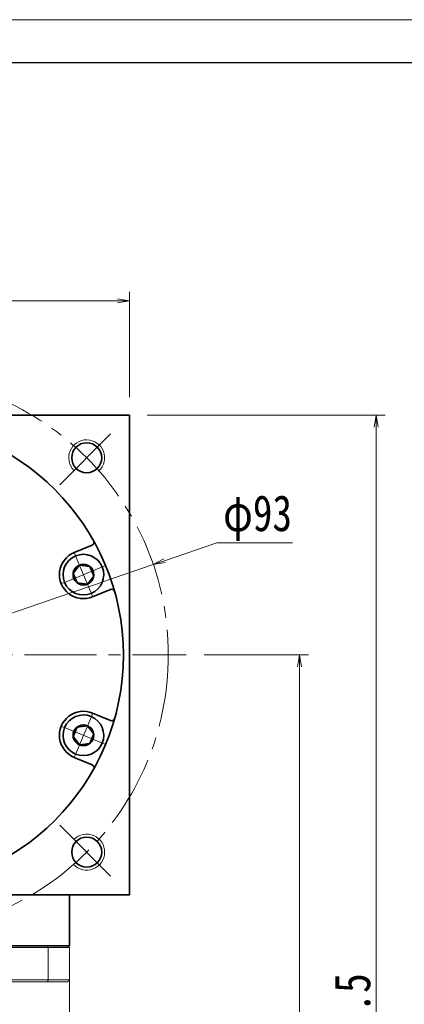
# Model space of a CAD drawing. Header units: millimetres. Extents: x -24 to 596, y -14 to 412.
# Tile 8 of 8: x 382 to 446, y 248 to 412. Entities that reach past the tile are written whole.
import ezdxf

# ---------------------------------------------------------------- set-up
doc = ezdxf.new("R2010")
doc.units = ezdxf.units.MM
doc.set_wipeout_variables(frame=1)
doc.linetypes.add('点画线', pattern=[18, 12, -2, 2, -2])
for name, color, linetype, lineweight in [('EB0_1', 7, 'Continuous', 35), ('中心线层', 1, '点画线', 18), ('图框_外框线', 7, 'Continuous', 18), ('尺寸线层', 3, 'Continuous', 18), ('粗实线层', 7, 'Continuous', 35)]:
    doc.layers.add(name, color=color, linetype=linetype, lineweight=lineweight)
doc.styles.add('宋体', font='SimSun.ttf', dxfattribs={"width": 0.8})
doc.dimstyles.new('A水平标注$0', dxfattribs={"dimtxt": 3.5, "dimasz": 2, "dimexe": 1.5, "dimexo": 3, "dimgap": 1.1, "dimtad": 1, "dimtoh": 1, "dimdec": 4, "dimdsep": 46, "dimtxsty": '宋体', "dimblk": 'OPEN', "dimcen": 3, "dimclrd": 3, "dimclre": 3, "dimclrt": 6, "dimadec": 0, "dimazin": 0, "dimtm": 1e-09, "dimtfac": 1, "dimtdec": 4, "dimtix": 1, "dimtmove": 0, "dimatfit": 3, "dimldrblk": 'OPEN', "dimfxl": 0, "dimlwd": 13, "dimlwe": 13, "dimarcsym": 0})
doc.dimstyles.new('D直径标注φ25', dxfattribs={"dimtxt": 3.5, "dimasz": 2, "dimexe": 1, "dimexo": 3, "dimtad": 1, "dimtoh": 1, "dimdec": 1, "dimdsep": 46, "dimtxsty": '宋体', "dimblk": 'OPEN', "dimcen": 3, "dimclrd": 3, "dimclre": 3, "dimclrt": 130, "dimadec": 0, "dimazin": 0, "dimtm": 1e-09, "dimtfac": 1, "dimtdec": 1, "dimtmove": 0, "dimatfit": 0, "dimldrblk": 'OPEN', "dimfxl": 0, "dimlwd": 13, "dimlwe": 13, "dimarcsym": 0})

# ---------------------------------------------------------------- blocks, each defined once
blk = doc.blocks.new('_Open')
at = {"color": 0, "linetype": 'ByBlock', "lineweight": -2}
for p, q in [((-1, 0.167), (0, 0)), ((-1, -0.167), (0, 0)), ((0, 0), (-1, 0))]:
    blk.add_line(p, q, dxfattribs=at)
blk = doc.blocks.new('*D21')
at = {"layer": 'Defpoints', "color": 0, "transparency": 16777216}
for p in [(399.82, 365.58), (319.82, 346.52), (399.82, 346.52)]:
    blk.add_point(p, dxfattribs=at)
at = {"layer": '尺寸线层', "color": 3, "lineweight": 13, "transparency": 16777216}
for p, q in [((319.82, 349.52), (319.82, 367.08)), ((399.82, 349.52), (399.82, 367.08)), ((321.82, 365.58), (397.82, 365.58))]:
    blk.add_line(p, q, dxfattribs=at)
at = {"layer": '尺寸线层', "color": 3, "lineweight": 13, "transparency": 16777216, "xscale": 2, "yscale": 2, "zscale": 2}
for p, rotation in [((319.82, 365.58), 179.9999999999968), ((399.82, 365.58), 359.9999999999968)]:
    blk.add_blockref('_Open', p, dxfattribs=dict(at, rotation=rotation))
at = {"layer": '尺寸线层', "color": 6, "transparency": 16777216, "insert": (359.82, 369.51), "char_height": 6, "attachment_point": 5, "style": '宋体', "bg_fill": 3, "box_fill_scale": 1.1, "bg_fill_color": 257, "bg_fill_transparency": 0}
blk.add_mtext('80', dxfattribs=at)
blk = doc.blocks.new('*D23')
at = {"layer": 'Defpoints', "color": 0, "transparency": 16777216}
for p in [(409.32, 306.52), (389.62, 144.02), (428.2, 144.02)]:
    blk.add_point(p, dxfattribs=at)
at = {"layer": '尺寸线层', "color": 3, "lineweight": 13, "transparency": 16777216}
for p, q in [((412.32, 306.52), (429.7, 306.52)), ((428.2, 304.52), (428.2, 146.02)), ((392.62, 144.02), (429.7, 144.02))]:
    blk.add_line(p, q, dxfattribs=at)
at = {"layer": '尺寸线层', "color": 3, "lineweight": 13, "transparency": 16777216, "xscale": 2, "yscale": 2, "zscale": 2}
for p, rotation in [((428.2, 306.52), 90), ((428.2, 144.02), 270)]:
    blk.add_blockref('_Open', p, dxfattribs=dict(at, rotation=rotation))
at = {"layer": '尺寸线层', "color": 6, "transparency": 16777216, "insert": (424.27, 225.27), "char_height": 6, "attachment_point": 5, "rotation": 90, "style": '宋体', "bg_fill": 3, "box_fill_scale": 1.1, "bg_fill_color": 257, "bg_fill_transparency": 0}
blk.add_mtext('162.5', dxfattribs=at)
blk = doc.blocks.new('*D24')
at = {"layer": 'Defpoints', "color": 0, "transparency": 16777216}
for p in [(399.82, 346.52), (389.62, 144.02), (440.99, 144.02)]:
    blk.add_point(p, dxfattribs=at)
at = {"layer": '尺寸线层', "color": 3, "lineweight": 13, "transparency": 16777216}
for p, q in [((402.82, 346.52), (442.49, 346.52)), ((440.99, 344.52), (440.99, 146.02)), ((392.62, 144.02), (442.49, 144.02))]:
    blk.add_line(p, q, dxfattribs=at)
at = {"layer": '尺寸线层', "color": 3, "lineweight": 13, "transparency": 16777216, "xscale": 2, "yscale": 2, "zscale": 2}
for p, rotation in [((440.99, 346.52), 89.99999999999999), ((440.99, 144.02), 270)]:
    blk.add_blockref('_Open', p, dxfattribs=dict(at, rotation=rotation))
at = {"layer": '尺寸线层', "color": 6, "transparency": 16777216, "insert": (437.06, 245.27), "char_height": 6, "attachment_point": 5, "rotation": 90, "style": '宋体', "bg_fill": 3, "box_fill_scale": 1.1, "bg_fill_color": 257, "bg_fill_transparency": 0}
blk.add_mtext('202.5', dxfattribs=at)
blk = doc.blocks.new('*X7')
at = {"layer": '中心线层', "linetype": '点画线', "lineweight": 18}
for p, q in [((0, -3.89), (0, 3.89)), ((-3.89, 0), (3.89, 0))]:
    blk.add_line(p, q, dxfattribs=at)
at = {"layer": '粗实线层'}
for p, q in [((-1.73, 0), (-0.87, 1.5)), ((-1.73, 0), (-0.87, -1.5)), ((-0.87, 1.5), (0.87, 1.5)), ((1.73, 0), (0.87, 1.5)), ((1.73, 0), (0.87, 1.5)), ((1.73, 0), (0.87, -1.5)), ((-0.87, -1.5), (0.87, -1.5))]:
    blk.add_line(p, q, dxfattribs=at)
blk.add_circle((0, 0), 1.73, dxfattribs=at)
for start, end in [(0, 180), (180, 360)]:
    blk.add_arc((0, 0), 3.39, start, end, dxfattribs=at)
blk = doc.blocks.new('*D34')
at = {"layer": 'Defpoints', "color": 0, "transparency": 16777216}
for p in [(403.81, 321.59), (315.83, 291.45)]:
    blk.add_point(p, dxfattribs=at)
at = {"layer": '尺寸线层', "color": 3, "lineweight": 13, "transparency": 16777216}
for p, q in [((405.7, 322.24), (414.39, 325.22)), ((414.39, 325.22), (427.03, 325.22)), ((315.83, 291.45), (403.81, 321.59)), ((313.94, 290.8), (312.05, 290.15))]:
    blk.add_line(p, q, dxfattribs=at)
at = {"layer": '尺寸线层', "color": 3, "lineweight": 13, "transparency": 16777216, "xscale": 2, "yscale": 2, "zscale": 2}
for p, rotation in [((403.81, 321.59), 198.9137033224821), ((315.83, 291.45), 18.91370332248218)]:
    blk.add_blockref('_Open', p, dxfattribs=dict(at, rotation=rotation))
at = {"layer": '尺寸线层', "color": 130, "transparency": 16777216, "insert": (421.21, 329.35), "char_height": 6, "attachment_point": 5, "style": '宋体'}
blk.add_mtext('φ93', dxfattribs=at)

msp = doc.modelspace()

# ---------------------------------------------------------------- linework, layer by layer
at = {"color": 7, "linetype": 'Continuous', "lineweight": 15}
for p, q in [((386.16522, 258.01793), (333.47746, 258.01793)), ((333.36383, 257.71793), (386.27885, 257.71793)), ((386.27885, 257.71793), (386.27885, 252.31793)), ((386.27885, 252.31793), (359.82134, 252.31793)), ((364.05336, 252.01793), (386.16522, 252.01793))]:
    msp.add_line(p, q, dxfattribs=at)
for points in [[(386.27885, 257.71793), (386.16522, 258.01793)], [(386.16522, 252.01793), (386.27885, 252.31793)]]:
    msp.add_open_spline(points, degree=1, dxfattribs=at)
at = {"layer": '中心线层'}
for p, q in [((388.21522, 334.91181), (397.28481, 343.9814)), ((310.32134, 306.51793), (409.32134, 306.51793)), ((388.21522, 278.12405), (397.28481, 269.05446))]:
    msp.add_line(p, q, dxfattribs=at)
msp.add_circle((359.82134, 306.51793), 46.5, dxfattribs=at)
at = {"layer": '图框_外框线', "color": 3}
msp.add_lwpolyline([(-21.18002, -14.29651), (582.30414, -14.29651), (582.30414, 412.453), (-21.18002, 412.453)], close=True, dxfattribs=at)
at = {"layer": '图框_外框线', "color": 3, "lineweight": 25}
msp.add_lwpolyline([(14.74166, -7.11218), (575.11981, -7.11218), (575.11981, 405.26866), (14.74166, 405.26866)], close=True, dxfattribs=at)
at = {"layer": '粗实线层'}
msp.add_lwpolyline([(319.82134, 266.51793), (319.82134, 346.51793), (399.82134, 346.51793), (399.82134, 266.51793)], close=True, dxfattribs=at)
for centre, radius in [((359.82134, 306.51793), 39), ((392.70181, 339.39839), 2.5), ((392.70181, 273.63746), 2.5)]:
    msp.add_circle(centre, radius, dxfattribs=at)
at = {"layer": '粗实线层', "lineweight": 18}
for centre, start, end in [((392.70181, 339.39839), 313.1514284, 225), ((392.70181, 273.63746), 223.1514284, 135)]:
    msp.add_arc(centre, 3, start, end, dxfattribs=at)

# ---------------------------------------------------------------- next in the draw order: dimensions: what is measured, and where the dimension line sits
at = {"layer": '尺寸线层'}
dim = msp.add_linear_dim(base=(399.82134, 365.57705), p1=(319.82134, 346.51793), p2=(399.82134, 346.51793), dimstyle='A水平标注$0', override={"dimtxt": 6, "dimgap": 1, "dimblk": 'Open', "dimtfill": 1, "dimtfillclr": 256}, dxfattribs=at)
dim.commit()
dim.dimension.update_dxf_attribs({"geometry": '*D21', "text_midpoint": (359.82134, 369.51001)})
dim = msp.add_linear_dim(base=(428.20447, 144.01793), p1=(409.32134, 306.51793), p2=(389.62134, 144.01793), angle=270, dimstyle='A水平标注$0', override={"dimtxt": 6, "dimgap": 1}, dxfattribs=at)
dim.commit()
dim.dimension.update_dxf_attribs({"geometry": '*D23', "text_midpoint": (424.27151, 225.26793)})

# ---------------------------------------------------------------- next in the draw order: dimensions: what is measured, and where the dimension line sits
dim = msp.add_linear_dim(base=(440.99032, 144.01793), p1=(399.82134, 346.51793), p2=(389.62134, 144.01793), angle=270, dimstyle='A水平标注$0', override={"dimtxt": 6, "dimgap": 1}, dxfattribs=at)
dim.commit()
dim.dimension.update_dxf_attribs({"geometry": '*D24', "text_midpoint": (437.05736, 245.26793)})

# ---------------------------------------------------------------- next in the draw order: linework, layer by layer
at = {"color": 7, "linetype": 'Continuous', "lineweight": 15}
for p, q in [((389.52134, 258.01793), (386.16522, 258.01793)), ((386.27885, 257.71793), (389.82134, 257.71793)), ((389.82134, 252.31793), (389.82134, 257.71793)), ((386.16522, 252.01793), (389.52134, 252.01793)), ((389.82134, 252.31793), (386.27885, 252.31793))]:
    msp.add_line(p, q, dxfattribs=at)
for points in [[(389.52134, 258.01793), (389.82134, 257.71793)], [(389.52134, 252.01793), (389.82134, 252.31793)], [(389.82134, 252.31793), (389.82134, 233.46793)]]:
    msp.add_open_spline(points, degree=1, dxfattribs=at)
at = {"layer": 'EB0_1'}
msp.add_line((389.82134, 258.01793), (329.82134, 258.01793), dxfattribs=at)
msp.add_line((389.82134, 258.01793), (329.82134, 258.01793), dxfattribs=at)
msp.add_line((389.82134, 258.01793), (329.82134, 258.01793), dxfattribs=at)
at = {"layer": '粗实线层'}
for p, q in [((390.62639, 323.60737), (393.61617, 324.84577)), ((393.68786, 316.21633), (396.67763, 317.45474)), ((393.68786, 296.81953), (396.67763, 295.58112)), ((390.62639, 289.42849), (393.61617, 288.19008)), ((389.82134, 258.01793), (389.82134, 266.51793))]:
    msp.add_line(p, q, dxfattribs=at)
for centre, radius, start, end in [((393.42483, 325.30771), 0.5, 292.4998882, 29.2125124), ((392.15712, 319.91185), 4, 112.5, 292.5), ((396.86898, 316.9928), 0.5, 15.7874876, 112.5001118), ((392.15712, 293.12401), 4, 67.5, 247.5), ((396.86898, 296.04306), 0.5, 247.4998882, 344.2125124), ((393.42483, 287.72815), 0.5, 330.7874876, 67.5001118)]:
    msp.add_arc(centre, radius, start, end, dxfattribs=at)

# ---------------------------------------------------------------- next in the draw order: wipeouts: each hides what was drawn before it
for points in [[(393.45442, 316.7799), (393.47384, 316.78801), (393.49322, 316.79625), (393.51254, 316.80461), (393.53181, 316.81308), (393.55103, 316.82168), (393.57019, 316.8304), (393.5893, 316.83923), (393.60835, 316.84818), (393.62735, 316.85725), (393.64629, 316.86644), (393.66517, 316.87575), (393.68399, 316.88517), (393.70276, 316.89471), (393.72147, 316.90437), (393.74011, 316.91414), (393.7587, 316.92403), (393.77722, 316.93403), (393.79568, 316.94415), (393.81408, 316.95438), (393.83241, 316.96473), (393.85068, 316.97519), (393.86888, 316.98576), (393.88702, 316.99645), (393.90509, 317.00725), (393.9231, 317.01816), (393.94103, 317.02918), (393.9589, 317.04031), (393.97669, 317.05156), (393.99442, 317.06291), (394.01208, 317.07438), (394.01208, 317.07438), (394.141, 317.16297), (394.26571, 317.25742), (394.38592, 317.35753), (394.50139, 317.46307), (394.61186, 317.57383), (394.71711, 317.68956), (394.81691, 317.81003), (394.91104, 317.93497), (394.99931, 318.06412), (395.08152, 318.19721), (395.15751, 318.33395), (395.22711, 318.47405), (395.29017, 318.61721), (395.34657, 318.76313), (395.39616, 318.91149), (395.43887, 319.06198), (395.47458, 319.21429), (395.50323, 319.36808), (395.52475, 319.52302), (395.5391, 319.6788), (395.54625, 319.83507), (395.54619, 319.9915), (395.5389, 320.14777), (395.52442, 320.30353), (395.50277, 320.45846), (395.47399, 320.61222), (395.43814, 320.7645), (395.39531, 320.91496), (395.34559, 321.06328), (395.28908, 321.20915), (395.28908, 321.20915), (395.22589, 321.35225), (395.15617, 321.49229), (395.08007, 321.62897), (394.99774, 321.76198), (394.90936, 321.89106), (394.81512, 322.01593), (394.71522, 322.13631), (394.60988, 322.25195), (394.49931, 322.36262), (394.38375, 322.46806), (394.26345, 322.56806), (394.13867, 322.66241), (394.00967, 322.75089), (393.87672, 322.83334), (393.74011, 322.90956), (393.60013, 322.97939), (393.45708, 323.0427), (393.31126, 323.09934), (393.16298, 323.14919), (393.01256, 323.19214), (392.86031, 323.22812), (392.70657, 323.25703), (392.55166, 323.27881), (392.39591, 323.29343), (392.23965, 323.30084), (392.08322, 323.30104), (391.92694, 323.29403), (391.77116, 323.27981), (391.61619, 323.25841), (391.46238, 323.22989), (391.46238, 323.22989), (391.44179, 323.22552), (391.42122, 323.22101), (391.40069, 323.21638), (391.38018, 323.21162), (391.35971, 323.20673), (391.33926, 323.20171), (391.31885, 323.19657), (391.29847, 323.1913), (391.27812, 323.18591), (391.2578, 323.18038), (391.23752, 323.17474), (391.21728, 323.16896), (391.19707, 323.16306), (391.1769, 323.15704), (391.15677, 323.15089), (391.13667, 323.14462), (391.11662, 323.13822), (391.0966, 323.13169), (391.07663, 323.12504), (391.05669, 323.11827), (391.0368, 323.11138), (391.01696, 323.10436), (390.99715, 323.09722), (390.97739, 323.08995), (390.95768, 323.08256), (390.93802, 323.07506), (390.9184, 323.06742), (390.89882, 323.05967), (390.8793, 323.0518), (390.85983, 323.0438), (390.85983, 323.0438), (390.69769, 322.97161), (390.53956, 322.89104), (390.38585, 322.8023), (390.23701, 322.70564), (390.09342, 322.60132), (389.95549, 322.48963), (389.8236, 322.37087), (389.6981, 322.24537), (389.57935, 322.11348), (389.46766, 321.97555), (389.36334, 321.83197), (389.26667, 321.68312), (389.17793, 321.52942), (389.09736, 321.37128), (389.02517, 321.20915), (388.96157, 321.04345), (388.90672, 320.87466), (388.86079, 320.70323), (388.82389, 320.52963), (388.79613, 320.35433), (388.77757, 320.17783), (388.76829, 320.00059), (388.76829, 319.82311), (388.77757, 319.64587), (388.79613, 319.46937), (388.82389, 319.29407), (388.86079, 319.12047), (388.90672, 318.94904), (388.96157, 318.78024), (389.02517, 318.61455), (389.02517, 318.61455), (389.09736, 318.45242), (389.17793, 318.29428), (389.26667, 318.14058), (389.36334, 317.99173), (389.46766, 317.84815), (389.57935, 317.71022), (389.6981, 317.57833), (389.8236, 317.45283), (389.95549, 317.33407), (390.09342, 317.22238), (390.23701, 317.11806), (390.38585, 317.0214), (390.53956, 316.93266), (390.69769, 316.85208), (390.85983, 316.7799), (391.02552, 316.71629), (391.19431, 316.66145), (391.36574, 316.61551), (391.53935, 316.57861), (391.71464, 316.55085), (391.89115, 316.5323), (392.06838, 316.52301), (392.24586, 316.52301), (392.4231, 316.5323), (392.59961, 316.55085), (392.7749, 316.57861), (392.9485, 316.61551), (393.11994, 316.66145), (393.28873, 316.71629)], [(390.85983, 289.99206), (390.8793, 289.98406), (390.89882, 289.97619), (390.9184, 289.96843), (390.93802, 289.9608), (390.95768, 289.95329), (390.97739, 289.94591), (390.99715, 289.93864), (391.01696, 289.9315), (391.0368, 289.92448), (391.05669, 289.91758), (391.07663, 289.91081), (391.0966, 289.90417), (391.11662, 289.89764), (391.13667, 289.89124), (391.15677, 289.88497), (391.1769, 289.87882), (391.19707, 289.87279), (391.21728, 289.86689), (391.23752, 289.86112), (391.2578, 289.85547), (391.27812, 289.84995), (391.29847, 289.84456), (391.31885, 289.83929), (391.33926, 289.83415), (391.35971, 289.82913), (391.38018, 289.82424), (391.40069, 289.81948), (391.42122, 289.81485), (391.44179, 289.81034), (391.46238, 289.80596), (391.46238, 289.80596), (391.61619, 289.77744), (391.77116, 289.75605), (391.92694, 289.74183), (392.08322, 289.73481), (392.23965, 289.73501), (392.39591, 289.74243), (392.55166, 289.75705), (392.70657, 289.77883), (392.86031, 289.80774), (393.01256, 289.84371), (393.16298, 289.88667), (393.31126, 289.93652), (393.45708, 289.99316), (393.60013, 290.05646), (393.74011, 290.1263), (393.87672, 290.20252), (394.00967, 290.28496), (394.13867, 290.37345), (394.26345, 290.4678), (394.38375, 290.5678), (394.49931, 290.67324), (394.60988, 290.7839), (394.71522, 290.89955), (394.81512, 291.01993), (394.90936, 291.1448), (394.99774, 291.27387), (395.08007, 291.40689), (395.15617, 291.54357), (395.22589, 291.6836), (395.28908, 291.82671), (395.28908, 291.82671), (395.34559, 291.97258), (395.39531, 292.1209), (395.43814, 292.27136), (395.47399, 292.42363), (395.50277, 292.5774), (395.52442, 292.73233), (395.5389, 292.88809), (395.54619, 293.04435), (395.54625, 293.20079), (395.5391, 293.35706), (395.52475, 293.51283), (395.50323, 293.66778), (395.47458, 293.82157), (395.43887, 293.97387), (395.39616, 294.12437), (395.34657, 294.27273), (395.29017, 294.41865), (395.22711, 294.56181), (395.15751, 294.70191), (395.08152, 294.83865), (394.99931, 294.97173), (394.91104, 295.10089), (394.81691, 295.22583), (394.71711, 295.3463), (394.61186, 295.46203), (394.50139, 295.57279), (394.38592, 295.67833), (394.26571, 295.77843), (394.141, 295.87288), (394.01208, 295.96148), (394.01208, 295.96148), (393.99442, 295.97295), (393.97669, 295.9843), (393.9589, 295.99554), (393.94103, 296.00668), (393.9231, 296.0177), (393.90509, 296.02861), (393.88702, 296.03941), (393.86888, 296.05009), (393.85068, 296.06067), (393.83241, 296.07113), (393.81408, 296.08147), (393.79568, 296.09171), (393.77722, 296.10183), (393.7587, 296.11183), (393.74011, 296.12172), (393.72147, 296.13149), (393.70276, 296.14114), (393.68399, 296.15068), (393.66517, 296.16011), (393.64629, 296.16941), (393.62735, 296.1786), (393.60835, 296.18767), (393.5893, 296.19663), (393.57019, 296.20546), (393.55103, 296.21418), (393.53181, 296.22277), (393.51254, 296.23125), (393.49322, 296.23961), (393.47384, 296.24784), (393.45442, 296.25596), (393.45442, 296.25596), (393.28873, 296.31956), (393.11994, 296.37441), (392.9485, 296.42034), (392.7749, 296.45724), (392.59961, 296.48501), (392.4231, 296.50356), (392.24586, 296.51285), (392.06838, 296.51285), (391.89115, 296.50356), (391.71464, 296.48501), (391.53935, 296.45724), (391.36574, 296.42034), (391.19431, 296.37441), (391.02552, 296.31956), (390.85983, 296.25596), (390.69769, 296.18377), (390.53956, 296.1032), (390.38585, 296.01446), (390.23701, 295.9178), (390.09342, 295.81348), (389.95549, 295.70178), (389.8236, 295.58303), (389.6981, 295.45753), (389.57935, 295.32564), (389.46766, 295.18771), (389.36334, 295.04413), (389.26667, 294.89528), (389.17793, 294.74158), (389.09736, 294.58344), (389.02517, 294.42131), (389.02517, 294.42131), (388.96157, 294.25561), (388.90672, 294.08682), (388.86079, 293.91539), (388.82389, 293.74179), (388.79613, 293.56649), (388.77757, 293.38999), (388.76829, 293.21275), (388.76829, 293.03527), (388.77757, 292.85803), (388.79613, 292.68152), (388.82389, 292.50623), (388.86079, 292.33263), (388.90672, 292.1612), (388.96157, 291.9924), (389.02517, 291.82671), (389.09736, 291.66458), (389.17793, 291.50644), (389.26667, 291.35274), (389.36334, 291.20389), (389.46766, 291.06031), (389.57935, 290.92238), (389.6981, 290.79049), (389.8236, 290.66499), (389.95549, 290.54623), (390.09342, 290.43454), (390.23701, 290.33022), (390.38585, 290.23356), (390.53956, 290.14482), (390.69769, 290.06424)]]:
    msp.add_wipeout(points).dxf.layer = '粗实线层'

# ---------------------------------------------------------------- next in the draw order: block references
for p, rotation in [((392.15712, 319.91185), 292.5000000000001), ((392.15712, 293.12401), 247.5000000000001)]:
    msp.add_blockref('*X7', p, dxfattribs=dict(at, rotation=rotation))

# ---------------------------------------------------------------- next in the draw order: dimensions: what is measured, and where the dimension line sits
at = {"layer": '尺寸线层'}
dim = msp.add_diameter_dim_2p(p1=(315.83197, 291.44525), p2=(403.81071, 321.59061), dimstyle='D直径标注φ25', override={"dimtxt": 6, "dimgap": 1, "dimpost": 'φ<>', "dimblk": 'Open', "dimtfill": 0, "dimtfillclr": 256}, dxfattribs=at)
dim.commit()
dim.dimension.update_dxf_attribs({"geometry": '*D34', "text_midpoint": (421.20872, 325.21544), "dimtype": 163})

doc.saveas('drawing.dxf')
